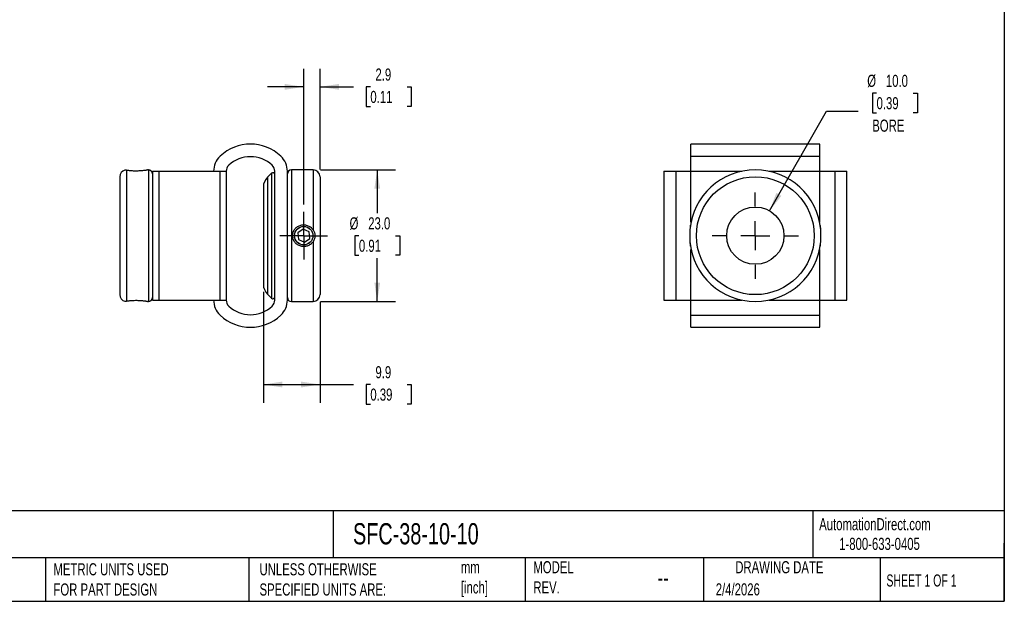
# Model space of a CAD drawing. Header units: millimetres. Extents: x 6 to 273, y 6 to 210.
# Tile 2 of 3: x 101 to 273, y 6 to 108. Entities that reach past the tile are written whole.
import ezdxf

# ---------------------------------------------------------------- set-up
doc = ezdxf.new("R2010")
doc.units = ezdxf.units.MM
doc.linetypes.add('SLD-Center', pattern=[19.05, 15.24, -1.27, 1.27, -1.27])
doc.linetypes.add('SLD-Solid', pattern=[0])
doc.layers.add('CENTER', color=40, linetype='SLD-Center')
doc.layers.add('DIMENSIONS', color=140, linetype='SLD-Solid', lineweight=25)
doc.layers.add('TEXT', color=140, linetype='SLD-Solid', lineweight=25)
doc.styles.add('SLDTEXTSTYLE0', font='TXT', dxfattribs={"width": 0.7})
doc.styles.add('SLDTEXTSTYLE1', font='TXT', dxfattribs={"width": 0.65})
doc.dimstyles.new('SLDDIMSTYLE0', dxfattribs={"dimtxt": 2.158008, "dimasz": 3.302, "dimexe": 0, "dimexo": 0.0625, "dimgap": 0.539502, "dimtad": 0, "dimtih": 1, "dimtoh": 1, "dimdec": 1, "dimrnd": 1e-09, "dimzin": 12, "dimdsep": 46, "dimtxsty": 'SLDTEXTSTYLE0', "dimsah": 1, "dimcen": 0.09, "dimadec": 0, "dimazin": 3, "dimtfac": 1, "dimtdec": 1, "dimtofl": 0, "dimtmove": 0, "dimatfit": 3, "dimfxl": 0, "dimfrac": 2, "dimtolj": 1, "dimtzin": 12, "dimarcsym": 0})
doc.dimstyles.new('SLDDIMSTYLE1', dxfattribs={"dimtxt": 2.158008, "dimasz": 3.302, "dimexe": 0, "dimexo": 0.0625, "dimgap": 0.539502, "dimtad": 0, "dimtih": 1, "dimtoh": 1, "dimdec": 1, "dimrnd": 1e-09, "dimzin": 4, "dimdsep": 46, "dimtxsty": 'SLDTEXTSTYLE0', "dimsah": 1, "dimcen": 0.09, "dimadec": 0, "dimazin": 1, "dimtfac": 1, "dimtdec": 1, "dimtofl": 0, "dimtmove": 0, "dimatfit": 3, "dimfxl": 0, "dimfrac": 2, "dimtolj": 1, "dimtzin": 12, "dimarcsym": 0})
doc.dimstyles.new('SLDDIMSTYLE2', dxfattribs={"dimtxt": 2.158008, "dimasz": 3.302, "dimexe": 0, "dimexo": 0.0625, "dimgap": 0.539502, "dimtad": 0, "dimtih": 1, "dimtoh": 1, "dimdec": 1, "dimrnd": 1e-09, "dimzin": 12, "dimdsep": 46, "dimtxsty": 'SLDTEXTSTYLE0', "dimsah": 1, "dimcen": 0.09, "dimadec": 0, "dimazin": 3, "dimtfac": 1, "dimtdec": 1, "dimtmove": 0, "dimatfit": 0, "dimfxl": 0, "dimfrac": 2, "dimtolj": 1, "dimtzin": 12, "dimarcsym": 0})
doc.dimstyles.new('SLDDIMSTYLE3', dxfattribs={"dimtxt": 2.158008, "dimasz": 3.302, "dimexe": 0, "dimexo": 0.0625, "dimgap": 0.539502, "dimtad": 0, "dimtih": 1, "dimtoh": 1, "dimdec": 1, "dimrnd": 1e-09, "dimzin": 4, "dimdsep": 46, "dimtxsty": 'SLDTEXTSTYLE0', "dimsah": 1, "dimcen": 0, "dimadec": 0, "dimazin": 1, "dimtfac": 1, "dimtdec": 1, "dimtofl": 0, "dimtmove": 0, "dimatfit": 3, "dimfxl": 0, "dimfrac": 2, "dimtolj": 1, "dimtzin": 12, "dimarcsym": 0})

# ---------------------------------------------------------------- blocks, each defined once
blk = doc.blocks.new('_D')
at = {"layer": 'DIMENSIONS'}
for p, q in [((143.54, 60.44), (143.54, 41.04)), ((153.44, 58.65), (153.44, 41.04)), ((143.54, 44.22), (153.44, 44.22)), ((153.44, 44.22), (159.31, 44.22)), ((162.24, 44.22), (161.51, 44.22)), ((161.51, 44.22), (161.51, 40.79)), ((168.65, 44.22), (169.37, 44.22)), ((169.37, 44.22), (169.37, 40.79)), ((161.51, 40.79), (162.24, 40.79)), ((169.37, 40.79), (168.65, 40.79))]:
    blk.add_line(p, q, dxfattribs=at)
for points in [[(143.54, 44.22), (146.85, 43.71), (146.85, 44.73)], [(153.44, 44.22), (150.14, 44.73), (150.14, 43.71)]]:
    blk.add_solid(points, dxfattribs=at)
at = {"layer": 'DIMENSIONS', "char_height": 2.117, "attachment_point": 1, "style": 'SLDTEXTSTYLE0'}
for s, insert in [('9.9', (163.13, 47.43)), ('0.39', (162.24, 43.52))]:
    blk.add_mtext(s, dxfattribs=dict(at, insert=insert))
blk = doc.blocks.new('_D_1')
at = {"layer": 'DIMENSIONS'}
for p, q in [((153.51, 81.72), (166.62, 81.72)), ((163.44, 81.72), (163.44, 74.13)), ((160.24, 70.22), (159.51, 70.22)), ((159.51, 70.22), (159.51, 66.79)), ((166.65, 70.22), (167.38, 70.22)), ((167.38, 70.22), (167.38, 66.79)), ((159.51, 66.79), (160.24, 66.79)), ((163.44, 58.72), (163.44, 66.31)), ((167.38, 66.79), (166.65, 66.79)), ((153.51, 58.72), (166.62, 58.72))]:
    blk.add_line(p, q, dxfattribs=at)
for points in [[(163.44, 81.72), (162.94, 78.42), (163.95, 78.42)], [(163.44, 58.72), (163.95, 62.02), (162.94, 62.02)]]:
    blk.add_solid(points, dxfattribs=at)
at = {"layer": 'DIMENSIONS', "char_height": 2.117, "attachment_point": 1, "style": 'SLDTEXTSTYLE0'}
for s, insert in [('%%c', (158.61, 73.43)), ('23.0', (161.87, 73.43)), ('0.91', (160.24, 69.52))]:
    blk.add_mtext(s, dxfattribs=dict(at, insert=insert))
blk = doc.blocks.new('_D_2')
at = {"layer": 'DIMENSIONS'}
for p, q in [((150.59, 75.65), (150.59, 99.39)), ((153.44, 81.79), (153.44, 99.39)), ((150.59, 96.22), (144.24, 96.22)), ((153.44, 96.22), (159.31, 96.22)), ((162.24, 96.22), (161.51, 96.22)), ((161.51, 96.22), (161.51, 92.79)), ((168.65, 96.22), (169.37, 96.22)), ((169.37, 96.22), (169.37, 92.79)), ((161.51, 92.79), (162.24, 92.79)), ((169.37, 92.79), (168.65, 92.79))]:
    blk.add_line(p, q, dxfattribs=at)
for points in [[(150.59, 96.22), (147.29, 96.73), (147.29, 95.71)], [(153.44, 96.22), (156.75, 95.71), (156.75, 96.73)]]:
    blk.add_solid(points, dxfattribs=at)
at = {"layer": 'DIMENSIONS', "char_height": 2.117, "attachment_point": 1, "style": 'SLDTEXTSTYLE0'}
for s, insert in [('2.9', (163.13, 99.43)), ('0.11', (162.24, 95.52))]:
    blk.add_mtext(s, dxfattribs=dict(at, insert=insert))
blk = doc.blocks.new('SW_CENTERMARKSYMBOL_0')
at = {"layer": 'CENTER', "color": 0}
for p, q in [((0, 2.54), (0, 4.161)), ((0, 0), (0, 2.54)), ((-2.54, 0), (-4.161, 0)), ((0, 0), (-2.54, 0)), ((0, 0), (0, -2.54)), ((0, 0), (2.54, 0)), ((2.54, 0), (4.161, 0)), ((0, -2.54), (0, -4.161))]:
    blk.add_line(p, q, dxfattribs=at)
blk = doc.blocks.new('_D_3')
at = {"layer": 'DIMENSIONS'}
for p, q in [((250.72, 95.12), (250, 95.12)), ((250, 95.12), (250, 91.69)), ((257.13, 95.12), (257.86, 95.12)), ((257.86, 95.12), (257.86, 91.69)), ((232.01, 74.56), (241.95, 91.98)), ((241.95, 91.98), (247.5, 91.98)), ((250, 91.69), (250.72, 91.69)), ((257.86, 91.69), (257.13, 91.69))]:
    blk.add_line(p, q, dxfattribs=at)
blk.add_solid([(232.01, 74.56), (234.09, 77.18), (233.2, 77.68)], dxfattribs=at)
at = {"layer": 'DIMENSIONS', "char_height": 2.117, "attachment_point": 1, "style": 'SLDTEXTSTYLE0'}
for s, insert in [('%%c', (249.09, 98.33)), ('10.0', (252.35, 98.33)), ('0.39', (250.72, 94.42)), ('BORE', (249.97, 90.5))]:
    blk.add_mtext(s, dxfattribs=dict(at, insert=insert))
blk = doc.blocks.new('SW_CENTERMARKSYMBOL_1')
at = {"layer": 'CENTER', "color": 0}
for p, q in [((0, 5.08), (0, 7.54)), ((0, 0), (0, 2.54)), ((-5.08, 0), (-7.54, 0)), ((0, 0), (-2.54, 0)), ((0, 0), (0, -2.54)), ((0, 0), (2.54, 0)), ((5.08, 0), (7.54, 0)), ((0, -5.08), (0, -7.54))]:
    blk.add_line(p, q, dxfattribs=at)

msp = doc.modelspace()

# ---------------------------------------------------------------- linework, layer by layer
for p, q in [((240.78, 86.22), (218.28, 86.22)), ((218.28, 84.11), (218.28, 86.22)), ((240.78, 84.11), (240.78, 86.22)), ((218.28, 81.47), (218.28, 84.11)), ((218.28, 84.11), (240.78, 84.11)), ((240.78, 81.47), (240.78, 84.11)), ((119.64, 81.67), (119.64, 58.77)), ((123.44, 81.72), (123.29, 81.72)), ((123.44, 81.72), (123.44, 58.72)), ((124.14, 81.47), (124.14, 58.97)), ((124.14, 81.47), (125.28, 81.47)), ((125.28, 81.47), (125.28, 58.97)), ((125.28, 81.47), (135.91, 81.47)), ((135.91, 81.47), (135.91, 58.97)), ((135.91, 81.47), (137.04, 81.47)), ((137.04, 81.47), (137.04, 58.97)), ((144.95, 81.12), (144.25, 80.42)), ((144.95, 81.12), (144.95, 59.32)), ((145.54, 58.97), (145.54, 81.47)), ((147.74, 58.97), (147.74, 81.47)), ((152.24, 81.72), (148.44, 81.72)), ((148.44, 81.72), (148.44, 58.72)), ((152.24, 81.72), (152.24, 71.26)), ((213.53, 81.47), (213.53, 58.97)), ((213.53, 81.47), (215.64, 81.47)), ((215.64, 81.47), (215.64, 58.97)), ((215.64, 81.47), (218.28, 81.47)), ((218.28, 72.6), (218.28, 81.47)), ((218.28, 81.47), (227.15, 81.47)), ((231.92, 81.47), (240.78, 81.47)), ((240.78, 72.6), (240.78, 81.47)), ((240.78, 81.47), (243.42, 81.47)), ((243.42, 81.47), (243.42, 58.97)), ((243.42, 81.47), (245.53, 81.47)), ((245.53, 58.97), (245.53, 81.47)), ((118.44, 80.52), (118.44, 59.92)), ((144.25, 80.42), (144.25, 60.02)), ((153.44, 80.52), (153.44, 59.92)), ((143.54, 78.72), (143.54, 61.71)), ((150.48, 71.37), (149.54, 70.69)), ((149.54, 70.69), (149.66, 69.55)), ((151.53, 70.89), (150.48, 71.37)), ((151.65, 69.74), (151.53, 70.89)), ((218.08, 71.29), (218.08, 71.24)), ((149.66, 69.55), (150.71, 69.07)), ((150.71, 69.07), (151.65, 69.74)), ((152.24, 69.17), (152.24, 58.72)), ((240.98, 69.15), (240.98, 69.19)), ((218.28, 58.97), (218.28, 67.83)), ((240.78, 58.97), (240.78, 67.83)), ((123.29, 58.72), (123.44, 58.72)), ((124.14, 58.97), (125.28, 58.97)), ((125.28, 58.97), (135.91, 58.97)), ((135.91, 58.97), (137.04, 58.97)), ((144.25, 60.02), (144.95, 59.32)), ((148.44, 58.72), (152.24, 58.72)), ((213.53, 58.97), (215.64, 58.97)), ((215.64, 58.97), (218.28, 58.97)), ((218.28, 56.33), (218.28, 58.97)), ((218.28, 58.97), (227.15, 58.97)), ((231.92, 58.97), (240.78, 58.97)), ((240.78, 56.33), (240.78, 58.97)), ((240.78, 58.97), (243.42, 58.97)), ((243.42, 58.97), (245.53, 58.97)), ((218.28, 56.33), (240.78, 56.33)), ((218.28, 54.22), (218.28, 56.33)), ((240.78, 54.22), (240.78, 56.33)), ((218.28, 54.22), (240.78, 54.22))]:
    msp.add_line(p, q)
for centre, radius in [((229.53, 70.22), 10.3), ((229.53, 70.22), 5), ((150.59, 70.22), 1.62), ((150.59, 70.22), 1.61)]:
    msp.add_circle(centre, radius)
for centre, radius, start, end in [((141.29, 78.48), 7.74, 46.6776, 133.3224), ((138.47, 81.47), 3.63, 133.3224, 180), ((141.29, 78.48), 5.54, 46.678, 133.322), ((144.11, 81.47), 3.63, 0, 46.6776), ((119.64, 80.52), 1.2, 104.6074, 180), ((123.44, 81.02), 0.7, 0, 90), ((138.47, 81.47), 1.43, 133.322, 180), ((145.19, 80.87), 0.35, 0, 135), ((144.11, 81.47), 1.43, 0, 46.678), ((148.44, 81.02), 0.7, 90, 180), ((152.24, 80.52), 1.2, 0, 90), ((229.53, 70.22), 11.5, 5.2084, 174.7916), ((145.94, 78.72), 2.4, 135, 180), ((229.53, 70.22), 11.5, 185.2084, 354.7916), ((145.94, 61.71), 2.4, 180, 225), ((119.64, 59.92), 1.2, 180, 255.4037), ((123.44, 59.42), 0.7, 270, 0), ((138.47, 58.97), 3.63, 180, 226.6776), ((138.47, 58.97), 1.43, 180, 226.678), ((145.19, 59.56), 0.35, 225, 0), ((144.11, 58.97), 1.43, 313.322, 0), ((144.11, 58.97), 3.63, 313.3224, 0), ((148.44, 59.42), 0.7, 180, 270), ((152.24, 59.92), 1.2, 270, 0), ((141.29, 61.96), 5.54, 226.678, 313.322), ((141.29, 61.96), 7.74, 226.6776, 313.3224)]:
    msp.add_arc(centre, radius, start, end)
for points, knots in [([(119.64, 81.67), (119.59, 81.68), (119.49, 81.69), (119.39, 81.68), (119.34, 81.68), (119.34, 81.68), (119.34, 81.68)], [0, 0, 0, 0, 0.260347, 0.531684, 0.836436, 1, 1, 1, 1]), ([(119.64, 81.67), (119.7, 81.66), (119.83, 81.65), (120.06, 81.63), (120.33, 81.6), (120.63, 81.58), (120.96, 81.57), (121.31, 81.57), (121.67, 81.57), (122.01, 81.59), (122.34, 81.61), (122.63, 81.64), (122.88, 81.66), (123.07, 81.69), (123.21, 81.71), (123.28, 81.72), (123.29, 81.72), (123.29, 81.72)], [0, 0, 0, 0, 0.058165, 0.117676, 0.182812, 0.249623, 0.318802, 0.38987, 0.461104, 0.5344, 0.605584, 0.678966, 0.747748, 0.818831, 0.88265, 0.94865, 1, 1, 1, 1]), ([(152.24, 71.26), (152.12, 71.43), (151.97, 71.57), (151.64, 71.81), (151.45, 71.9), (151.06, 72.03), (150.86, 72.06), (150.44, 72.07), (150.24, 72.05), (149.84, 71.94), (149.65, 71.86), (149.3, 71.64), (149.15, 71.51), (148.88, 71.2), (148.78, 71.02), (148.63, 70.63), (148.59, 70.43), (148.59, 70.02), (148.63, 69.81), (148.78, 69.42), (148.88, 69.24), (149.15, 68.93), (149.3, 68.79), (149.65, 68.58), (149.84, 68.49), (150.24, 68.39), (150.45, 68.36), (150.86, 68.37), (151.06, 68.41), (151.45, 68.54), (151.64, 68.63), (151.97, 68.87), (152.12, 69.01), (152.24, 69.17)], [0, 0, 0, 0, 0.0625, 0.0625, 0.125, 0.125, 0.1875, 0.1875, 0.25, 0.25, 0.3125, 0.3125, 0.375, 0.375, 0.4375, 0.4375, 0.5, 0.5, 0.5625, 0.5625, 0.625, 0.625, 0.6875, 0.6875, 0.75, 0.75, 0.8125, 0.8125, 0.875, 0.875, 0.9375, 0.9375, 1, 1, 1, 1]), ([(152.24, 71.26), (152.36, 71.11), (152.43, 70.94), (152.53, 70.59), (152.55, 70.4), (152.55, 70.04), (152.53, 69.85), (152.43, 69.5), (152.36, 69.32), (152.24, 69.17)], [0, 0, 0, 0, 0.25, 0.25, 0.5, 0.5, 0.75, 0.75, 1, 1, 1, 1]), ([(218.08, 71.26), (218.06, 71.11), (218.07, 70.94), (218.07, 70.59), (218.07, 70.4), (218.07, 70.04), (218.07, 69.85), (218.07, 69.5), (218.06, 69.32), (218.08, 69.17)], [0, 0, 0, 0, 0.25, 0.25, 0.5, 0.5, 0.75, 0.75, 1, 1, 1, 1]), ([(218.18, 72.07), (218.18, 72.07), (218.18, 72.08), (218.18, 72.04), (218.16, 71.95), (218.15, 71.86), (218.14, 71.79), (218.14, 71.79)], [0, 0, 0, 0, 0.0151, 0.33389, 0.66191, 0.980476, 1, 1, 1, 1]), ([(240.98, 71.25), (240.98, 71.27), (240.97, 71.38), (240.95, 71.55), (240.93, 71.74), (240.91, 71.89), (240.89, 72), (240.88, 72.06), (240.88, 72.06), (240.88, 72.06)], [0, 0, 0, 0, 0.0457635, 0.2011537, 0.3641223, 0.5312081, 0.7059498, 0.8853602, 1, 1, 1, 1]), ([(240.98, 69.17), (241, 69.32), (241, 69.49), (240.99, 69.85), (240.99, 70.03), (240.99, 70.4), (240.99, 70.59), (241, 70.94), (241, 71.11), (240.98, 71.26)], [0, 0, 0, 0, 0.25, 0.25, 0.5, 0.5, 0.75, 0.75, 1, 1, 1, 1]), ([(218.08, 69.19), (218.08, 69.16), (218.09, 69.06), (218.11, 68.89), (218.13, 68.7), (218.15, 68.54), (218.17, 68.43), (218.18, 68.37), (218.18, 68.37), (218.18, 68.38)], [0, 0, 0, 0, 0.045764, 0.201154, 0.364122, 0.531208, 0.70595, 0.88536, 1, 1, 1, 1]), ([(240.88, 68.37), (240.88, 68.37), (240.88, 68.36), (240.89, 68.39), (240.9, 68.48), (240.91, 68.57), (240.92, 68.64), (240.92, 68.65)], [0, 0, 0, 0, 0.0151002, 0.3338902, 0.6619104, 0.9804765, 1, 1, 1, 1]), ([(119.34, 58.76), (119.34, 58.76), (119.34, 58.76), (119.39, 58.76), (119.49, 58.75), (119.6, 58.76), (119.64, 58.77)], [0, 0, 0, 0, 0.149932, 0.457622, 0.775745, 1, 1, 1, 1]), ([(123.29, 58.72), (123.29, 58.72), (123.3, 58.72), (123.27, 58.72), (123.19, 58.73), (123.07, 58.75), (122.9, 58.77), (122.7, 58.8), (122.45, 58.82), (122.17, 58.84), (121.85, 58.86), (121.51, 58.87), (121.16, 58.87), (120.81, 58.86), (120.47, 58.84), (120.15, 58.82), (119.87, 58.79), (119.72, 58.78), (119.64, 58.77)], [0, 0, 0, 0, 0.007428, 0.068029, 0.124966, 0.183454, 0.242416, 0.302865, 0.366262, 0.431261, 0.499238, 0.569031, 0.639817, 0.712615, 0.784037, 0.85761, 0.927658, 1, 1, 1, 1])]:
    msp.add_open_spline(points, degree=3, knots=knots)
at = {"layer": 'TEXT'}
for p, q in [((273.05, 209.55), (273.05, 6.35)), ((273.05, 22.13), (6.35, 22.13)), ((155.76, 22.13), (155.76, 13.97)), ((239.58, 22.13), (239.58, 13.97)), ((273.05, 6.35), (273.05, 16.51)), ((273.05, 13.97), (6.35, 13.97)), ((105.48, 13.97), (105.48, 6.35)), ((141, 13.97), (141, 6.35)), ((189.3, 13.97), (189.3, 6.35)), ((220.47, 13.97), (220.47, 6.35)), ((251.35, 13.97), (251.35, 6.35)), ((6.35, 6.35), (273.05, 6.35))]:
    msp.add_line(p, q, dxfattribs=at)

# ---------------------------------------------------------------- block references
at = {"layer": 'CENTER'}
for name, p in [('SW_CENTERMARKSYMBOL_1', (229.53, 70.22)), ('SW_CENTERMARKSYMBOL_0', (150.59, 70.22))]:
    msp.add_blockref(name, p, dxfattribs=at)

# ---------------------------------------------------------------- texts
at = {"layer": 'TEXT'}
for s, insert, char_height, attachment_point, style in [('AutomationDirect.com', (240.69, 20.88), 2.1167, 1, 'SLDTEXTSTYLE0'), ('SFC-38-10-10', (159.21, 20), 3.7042, 1, 'SLDTEXTSTYLE0'), ('1-800-633-0405', (244.19, 17.44), 2.1167, 1, 'SLDTEXTSTYLE0'), ('METRIC UNITS USED ^JFOR PART DESIGN', (106.85, 13), 2.1167, 1, 'SLDTEXTSTYLE0'), ('UNLESS OTHERWISE ^JSPECIFIED UNITS ARE:', (142.87, 13), 2.1167, 1, 'SLDTEXTSTYLE0'), ('mm^J[inch]', (178.06, 13.36), 2.117, 1, 'SLDTEXTSTYLE0'), ('MODEL ^JREV.', (190.73, 13.36), 2.1167, 1, 'SLDTEXTSTYLE0'), ('DRAWING DATE', (233.73, 13.36), 2.1167, 2, 'SLDTEXTSTYLE0'), ('SHEET 1 OF 1', (252.44, 11.05), 2.1167, 1, 'SLDTEXTSTYLE1'), ('--', (212.43, 12.08), 3.175, 1, 'SLDTEXTSTYLE0'), ('2/4/2026', (222.61, 9.49), 2.117, 1, 'SLDTEXTSTYLE0')]:
    msp.add_mtext(s, dxfattribs=dict(at, insert=insert, char_height=char_height, attachment_point=attachment_point, style=style))

# ---------------------------------------------------------------- dimensions: what is measured, and where the dimension line sits
at = {"layer": 'DIMENSIONS'}
for base, p1, p2, dimstyle, picture, middle in [((150.59454432, 96.2187528), (153.44454432, 80.51874999), (150.59454432, 74.37974999), 'SLDDIMSTYLE2', '_D_2', (165.44192888, 96.2187528)), ((153.44, 44.22), (143.54, 61.71), (153.44, 59.92), 'SLDDIMSTYLE0', '_D', (165.44, 44.22))]:
    dim = msp.add_linear_dim(base=base, p1=p1, p2=p2, dimstyle=dimstyle, dxfattribs=at)
    dim.commit()
    dim.dimension.update_dxf_attribs({"geometry": picture, "text_midpoint": middle, "dimtype": 160})
dim = msp.add_diameter_dim_2p(p1=(227.05, 65.88), p2=(232.01, 74.56), text='<>\\PBORE', dimstyle='SLDDIMSTYLE3', dxfattribs=at)
dim.commit()
dim.dimension.update_dxf_attribs({"geometry": '_D_3', "text_midpoint": (253.93, 93.1), "dimtype": 163})
dim = msp.add_linear_dim(base=(163.44, 58.72), p1=(152.24, 81.72), p2=(152.24, 58.72), angle=90, text='%%c<>', dimstyle='SLDDIMSTYLE1', dxfattribs=at)
dim.commit()
dim.dimension.update_dxf_attribs({"geometry": '_D_1', "text_midpoint": (163.44, 70.22), "dimtype": 160})

doc.saveas('drawing.dxf')
